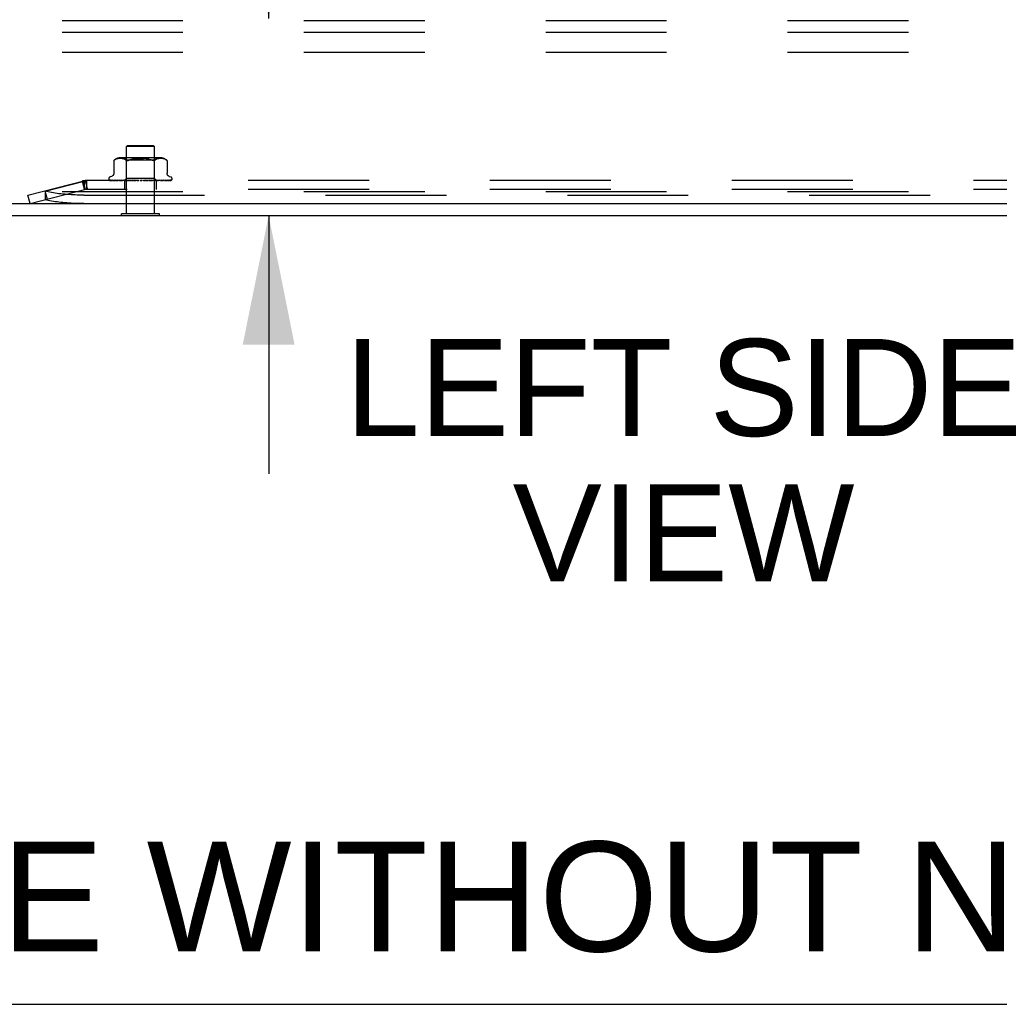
# Model space of a CAD drawing. Header units: inches. Extents: x 0 to 195, y 0 to 126.
# Tile 3 of 41: x 18.44 to 27.15, y 0 to 8.75. Entities that reach past the tile are written whole.
import ezdxf

# ---------------------------------------------------------------- set-up
doc = ezdxf.new("R2010")
doc.units = ezdxf.units.IN
doc.header["$LTSCALE"] = 10.747126
doc.header["$MEASUREMENT"] = 0
doc.linetypes.add('HIDDEN', pattern=[0.2, 0.1, -0.1])
doc.layers.get('0').update_dxf_attribs({"linetype": 'CONTINUOUS'})
doc.layers.add('DEFAULT_2', color=8, linetype='HIDDEN')
doc.layers.add('DIMENSIONS', color=7, linetype='CONTINUOUS')
doc.styles.get("Standard").update_dxf_attribs({"font": 'arial.ttf'})
doc.dimstyles.new('DIMSTYLE_1', dxfattribs={"dimtxt": 0.862069, "dimasz": 1.149425, "dimexe": 0.09, "dimexo": 0.07, "dimgap": 0.0375, "dimtad": 0, "dimtih": 1, "dimtoh": 1, "dimzin": 4, "dimdsep": 46, "dimtxsty": 'Standard', "dimblk": '_FILLED', "dimblk1": '_FILLED', "dimblk2": '_FILLED', "dimcen": 0.09, "dimazin": 1, "dimtfac": 1, "dimtdec": 3, "dimtofl": 0, "dimtmove": 0, "dimatfit": 3, "dimldrblk": '_FILLED', "dimfxl": 0, "dimtolj": 1, "dimtzin": 4, "dimarcsym": 0})

# ---------------------------------------------------------------- blocks, each defined once
blk = doc.blocks.new('_FILLED')
at = {"color": 0, "linetype": 'ByBlock'}
blk.add_solid([(0, 0), (-1, 0.2), (-1, -0.2)], dxfattribs=at)
blk = doc.blocks.new('*D12')
at = {"layer": 'DIMENSIONS', "color": 2, "linetype": 'Continuous'}
for p, q in [((20.6551, 8.7642), (20.6551, 11.4909)), ((20.6551, 11.4909), (21.6609, 11.4909)), ((20.6551, 7.0142), (20.6551, 4.7154))]:
    blk.add_line(p, q, dxfattribs=at)
at = {"layer": 'DIMENSIONS', "color": 2, "linetype": 'Continuous', "xscale": 1.1494252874, "yscale": 1.1494252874, "zscale": 1.1494252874}
for p, rotation in [((20.6551, 8.7642), 270), ((20.6551, 7.0142), 90)]:
    blk.add_blockref('_FILLED', p, dxfattribs=dict(at, rotation=rotation))
at = {"layer": 'DIMENSIONS', "color": 2, "linetype": 'Continuous', "insert": (22.0919, 11.922), "char_height": 0.86207, "width": 2.342648, "attachment_point": 1, "line_spacing_factor": 0.9}
blk.add_mtext('1.75', dxfattribs=at)
blk = doc.blocks.new('*D14')
at = {"layer": 'DIMENSIONS', "color": 2, "linetype": 'Continuous'}
for p, q in [((16.7654, 32.2754), (16.7654, 35.2573)), ((15.5154, 34.2229), (12.7559, 34.2229)), ((16.7654, 34.2229), (19.0643, 34.2229))]:
    blk.add_line(p, q, dxfattribs=at)
at = {"layer": 'DIMENSIONS', "color": 2, "linetype": 'Continuous', "xscale": 1.1494252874, "yscale": 1.1494252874, "zscale": 1.1494252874}
blk.add_blockref('_FILLED', (15.5154, 34.2229), dxfattribs=at)
at = {"layer": 'DIMENSIONS', "color": 2, "linetype": 'Continuous', "xscale": 1.1494252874, "yscale": 1.1494252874, "zscale": 1.1494252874, "rotation": 180}
blk.add_blockref('_FILLED', (16.7654, 34.2229), dxfattribs=at)
at = {"layer": 'DIMENSIONS', "color": 2, "linetype": 'Continuous', "insert": (12.3249, 34.6539), "char_height": 0.86207, "width": 2.342648, "attachment_point": 3, "line_spacing_factor": 0.9}
blk.add_mtext('1.25\\Ptyp.', dxfattribs=at)

msp = doc.modelspace()

# ---------------------------------------------------------------- linework, layer by layer
at = {"color": 3, "linetype": 'Continuous'}
for p, q in [((15.5824, 7.1182), (33.5154, 7.1182)), ((15.5674, 7.0142), (33.4634, 7.0142))]:
    msp.add_line(p, q, dxfattribs=at)
at = {"color": 7, "linetype": 'Continuous'}
for p, q in [((19.3469, 7.0102), (19.3469, 7.0142)), ((19.6839, 7.0102), (19.3469, 7.0102)), ((19.6839, 7.0102), (19.6839, 7.0142)), ((0, 0), (195.4023, 0))]:
    msp.add_line(p, q, dxfattribs=at)
at = {"layer": 'DEFAULT_2', "color": 8, "linetype": 'HIDDEN'}
for p, q in [((30.6404, 8.7432), (15.6404, 8.7432)), ((30.6404, 8.6392), (15.6404, 8.6392)), ((30.6404, 8.4622), (15.6404, 8.4622)), ((19.4014, 7.6352), (19.3914, 7.6252)), ((19.6394, 7.6252), (19.3914, 7.6252)), ((19.3914, 7.0282), (19.3914, 7.6252)), ((19.4014, 7.6352), (19.6294, 7.6352)), ((19.6294, 7.6352), (19.6394, 7.6252)), ((19.6394, 7.0282), (19.6394, 7.6252)), ((19.2794, 7.5009), (19.28, 7.5014)), ((19.2794, 7.5009), (19.2794, 7.3883)), ((19.2804, 7.5018), (19.2797, 7.5012)), ((19.2817, 7.5029), (19.2833, 7.5043)), ((19.2833, 7.5043), (19.2882, 7.5079)), ((19.2987, 7.5135), (19.2934, 7.511)), ((19.3042, 7.5155), (19.2987, 7.5135)), ((19.3096, 7.517), (19.3041, 7.5154)), ((19.315, 7.5181), (19.3095, 7.5169)), ((19.3203, 7.5189), (19.3149, 7.5181)), ((19.3254, 7.5193), (19.3202, 7.5188)), ((19.3304, 7.5196), (19.3253, 7.5193)), ((19.3352, 7.5197), (19.3302, 7.5196)), ((19.34, 7.5196), (19.3351, 7.5197)), ((19.695, 7.5252), (19.3358, 7.5252)), ((19.3448, 7.5193), (19.3399, 7.5196)), ((19.3498, 7.5189), (19.3447, 7.5193)), ((19.3549, 7.5181), (19.3497, 7.5189)), ((19.3603, 7.517), (19.3549, 7.5181)), ((19.3658, 7.5155), (19.3603, 7.517)), ((19.3714, 7.5135), (19.3658, 7.5155)), ((19.3902, 7.5052), (19.3702, 7.5252)), ((19.3768, 7.511), (19.3713, 7.5135)), ((19.3819, 7.5079), (19.3767, 7.511)), ((19.3818, 7.5079), (19.3867, 7.5043)), ((19.6407, 7.5052), (19.3902, 7.5052)), ((19.3902, 7.3422), (19.3902, 7.5052)), ((19.5666, 7.5169), (19.5784, 7.5153)), ((19.6407, 7.5052), (19.6607, 7.5252)), ((19.6407, 7.3422), (19.6407, 7.5052)), ((19.649, 7.5079), (19.6441, 7.5043)), ((19.6541, 7.511), (19.649, 7.5079)), ((19.6595, 7.5135), (19.6541, 7.511)), ((19.6651, 7.5155), (19.6595, 7.5135)), ((19.6706, 7.517), (19.665, 7.5155)), ((19.676, 7.5181), (19.6705, 7.517)), ((19.6811, 7.5189), (19.6759, 7.5181)), ((19.6861, 7.5193), (19.6811, 7.5189)), ((19.691, 7.5196), (19.686, 7.5193)), ((19.6958, 7.5197), (19.6909, 7.5196)), ((19.7006, 7.5196), (19.6957, 7.5197)), ((19.7056, 7.5193), (19.7005, 7.5196)), ((19.7107, 7.5188), (19.7055, 7.5193)), ((19.716, 7.5181), (19.7106, 7.5189)), ((19.7213, 7.5169), (19.7159, 7.5181)), ((19.7268, 7.5154), (19.7212, 7.517)), ((19.7322, 7.5135), (19.7267, 7.5155)), ((19.7375, 7.511), (19.7321, 7.5135)), ((19.7514, 7.5009), (19.7515, 7.5009)), ((19.7515, 7.5009), (19.7515, 7.3883)), ((19.2602, 7.3608), (19.2451, 7.3554)), ((19.7707, 7.3608), (19.7857, 7.3554)), ((18.5154, 7.1942), (19.0233, 7.3252)), ((18.6674, 7.2284), (19.0155, 7.3182)), ((18.996, 7.3182), (19.0155, 7.2427)), ((19.004, 7.3202), (19.0234, 7.2447)), ((19.0155, 7.3182), (19.0155, 7.2427)), ((19.0233, 7.3252), (19.0428, 7.2497)), ((27.9954, 7.3232), (19.0355, 7.3232)), ((19.0355, 7.3232), (19.0355, 7.2452)), ((19.2342, 7.3397), (19.2342, 7.3389)), ((19.2384, 7.328), (19.2385, 7.328)), ((19.3721, 7.324), (19.243, 7.3258)), ((19.3735, 7.324), (19.2461, 7.3258)), ((19.376, 7.324), (19.2498, 7.3258)), ((19.2578, 7.326), (19.2578, 7.326)), ((19.38, 7.324), (19.2589, 7.3258)), ((19.2662, 7.3258), (19.2656, 7.3259)), ((19.3848, 7.324), (19.2662, 7.3258)), ((19.281, 7.3258), (19.2806, 7.3259)), ((19.3913, 7.324), (19.281, 7.3258)), ((19.2916, 7.3258), (19.2914, 7.3259)), ((19.3984, 7.324), (19.2916, 7.3258)), ((19.2916, 7.3258), (19.2916, 7.3258)), ((19.3006, 7.3247), (19.3074, 7.3238)), ((19.3074, 7.3238), (19.3128, 7.3232)), ((19.4072, 7.324), (19.3116, 7.3258)), ((19.4163, 7.324), (19.3251, 7.3258)), ((19.3251, 7.3258), (19.3252, 7.3258)), ((19.3361, 7.3246), (19.344, 7.3238)), ((19.344, 7.3238), (19.3501, 7.3232)), ((19.427, 7.324), (19.3495, 7.3258)), ((19.4377, 7.324), (19.3655, 7.3258)), ((19.3655, 7.3258), (19.3658, 7.3258)), ((19.3658, 7.3258), (19.3824, 7.3242)), ((19.3712, 7.3232), (19.3902, 7.3422)), ((19.3721, 7.324), (19.3721, 7.324)), ((19.3735, 7.324), (19.3734, 7.324)), ((19.3749, 7.3232), (19.3749, 7.2452)), ((19.376, 7.324), (19.3761, 7.324)), ((19.3764, 7.3232), (19.3797, 7.324)), ((19.38, 7.324), (19.3797, 7.324)), ((19.3824, 7.3242), (19.3933, 7.3232)), ((19.3848, 7.324), (19.385, 7.324)), ((19.3883, 7.3232), (19.385, 7.324)), ((19.3862, 7.3232), (19.391, 7.324)), ((19.6407, 7.3422), (19.3902, 7.3422)), ((19.3913, 7.324), (19.391, 7.324)), ((19.4501, 7.324), (19.3935, 7.3258)), ((19.3984, 7.324), (19.3987, 7.324)), ((19.4035, 7.3232), (19.3987, 7.324)), ((19.4006, 7.3232), (19.4068, 7.324)), ((19.4072, 7.324), (19.4068, 7.324)), ((19.4621, 7.324), (19.4114, 7.3258)), ((19.4114, 7.3258), (19.4117, 7.3258)), ((19.4117, 7.3258), (19.4409, 7.3232)), ((19.4163, 7.324), (19.4166, 7.324)), ((19.4227, 7.3232), (19.4166, 7.324)), ((19.4192, 7.3232), (19.4265, 7.324)), ((19.427, 7.324), (19.4265, 7.324)), ((19.4377, 7.324), (19.4381, 7.324)), ((19.4453, 7.3232), (19.4381, 7.324)), ((19.4413, 7.3232), (19.4494, 7.324)), ((19.4756, 7.324), (19.442, 7.3258)), ((19.4501, 7.324), (19.4494, 7.324)), ((19.4884, 7.324), (19.4612, 7.3258)), ((19.4612, 7.3258), (19.4613, 7.3258)), ((19.4613, 7.3258), (19.4912, 7.3232)), ((19.4621, 7.324), (19.4624, 7.324)), ((19.4704, 7.3232), (19.4624, 7.324)), ((19.4661, 7.3232), (19.4747, 7.324)), ((19.4756, 7.324), (19.4747, 7.324)), ((19.4884, 7.324), (19.4885, 7.324)), ((19.4972, 7.3232), (19.4885, 7.324)), ((19.4926, 7.3232), (19.5015, 7.324)), ((19.5246, 7.3232), (19.5157, 7.324)), ((19.52, 7.3232), (19.5288, 7.324)), ((19.552, 7.3248), (19.5418, 7.324)), ((19.5517, 7.3232), (19.5428, 7.324)), ((19.5472, 7.3232), (19.5556, 7.324)), ((19.5634, 7.3258), (19.552, 7.3248)), ((19.5558, 7.324), (19.5556, 7.324)), ((19.595, 7.3258), (19.5558, 7.324)), ((19.5947, 7.3258), (19.565, 7.3232)), ((19.6136, 7.3258), (19.5683, 7.324)), ((19.5683, 7.324), (19.569, 7.324)), ((19.5774, 7.3232), (19.569, 7.324)), ((19.5733, 7.3232), (19.5809, 7.324)), ((19.5813, 7.324), (19.5809, 7.324)), ((19.643, 7.3258), (19.5813, 7.324)), ((19.66, 7.3258), (19.5926, 7.324)), ((19.5926, 7.324), (19.5932, 7.324)), ((19.601, 7.3232), (19.5932, 7.324)), ((19.5947, 7.3258), (19.595, 7.3258)), ((19.5972, 7.3232), (19.6039, 7.324)), ((19.6042, 7.324), (19.6039, 7.324)), ((19.6863, 7.3258), (19.6042, 7.324)), ((19.7012, 7.3258), (19.6142, 7.324)), ((19.6142, 7.324), (19.6146, 7.324)), ((19.6142, 7.3232), (19.621, 7.3238)), ((19.6214, 7.3232), (19.6146, 7.324)), ((19.6182, 7.3232), (19.6237, 7.324)), ((19.621, 7.3238), (19.6427, 7.3258)), ((19.624, 7.324), (19.6237, 7.324)), ((19.7234, 7.3258), (19.624, 7.324)), ((19.7356, 7.3258), (19.6321, 7.324)), ((19.6321, 7.324), (19.6325, 7.324)), ((19.638, 7.3232), (19.6325, 7.324)), ((19.6355, 7.3232), (19.6396, 7.324)), ((19.6397, 7.324), (19.6396, 7.324)), ((19.6398, 7.324), (19.6397, 7.324)), ((19.753, 7.3258), (19.6398, 7.324)), ((19.6595, 7.3234), (19.6407, 7.3422)), ((19.6427, 7.3258), (19.643, 7.3258)), ((19.762, 7.3258), (19.6458, 7.324)), ((19.6458, 7.324), (19.6461, 7.324)), ((19.6502, 7.3232), (19.6461, 7.324)), ((19.6485, 7.3232), (19.6509, 7.324)), ((19.6511, 7.324), (19.6509, 7.324)), ((19.774, 7.3258), (19.6511, 7.324)), ((19.7796, 7.3258), (19.6548, 7.324)), ((19.6548, 7.324), (19.6549, 7.324)), ((19.6559, 7.3232), (19.6559, 7.2452)), ((19.6575, 7.324), (19.6574, 7.324)), ((19.7857, 7.3258), (19.6575, 7.324)), ((19.7875, 7.3258), (19.6587, 7.324)), ((19.6587, 7.324), (19.6588, 7.324)), ((19.6597, 7.3232), (19.6595, 7.3234)), ((19.6598, 7.3232), (19.6662, 7.3238)), ((19.6662, 7.3238), (19.6745, 7.3246)), ((19.6745, 7.3246), (19.6861, 7.3258)), ((19.6861, 7.3258), (19.6863, 7.3258)), ((19.7097, 7.3242), (19.7171, 7.3251)), ((19.7171, 7.3251), (19.7234, 7.3258)), ((19.7235, 7.3258), (19.7234, 7.3258)), ((19.7357, 7.3259), (19.7356, 7.3258)), ((19.7534, 7.3259), (19.753, 7.3258)), ((19.7909, 7.3269), (19.791, 7.327)), ((19.7967, 7.3397), (19.7967, 7.3389)), ((30.6404, 7.2222), (15.6404, 7.2222)), ((18.5349, 7.1187), (18.5154, 7.1942)), ((18.5349, 7.1187), (19.0428, 7.2497)), ((18.6669, 7.2333), (18.6863, 7.1577)), ((18.6674, 7.2284), (18.6674, 7.1528)), ((19.011, 7.1942), (28.0199, 7.1942)), ((27.9954, 7.2452), (19.0355, 7.2452)), ((19.011, 7.1187), (28.0199, 7.1187)), ((19.6839, 7.0282), (19.3469, 7.0282)), ((19.3469, 7.0142), (19.3469, 7.0282)), ((19.6839, 7.0142), (19.6839, 7.0282))]:
    msp.add_line(p, q, dxfattribs=at)
for points in [[(19.2795, 7.501), (19.2794, 7.5009), (19.2794, 7.5009)], [(19.2804, 7.5018), (19.281, 7.5023), (19.2817, 7.5029)], [(19.282, 7.5032), (19.2814, 7.5027), (19.2809, 7.5022)], [(19.2934, 7.511), (19.2883, 7.5079), (19.2833, 7.5043)], [(19.395, 7.501), (19.3927, 7.5014), (19.3906, 7.5021), (19.3885, 7.503), (19.3867, 7.5043)], [(19.395, 7.501), (19.3974, 7.5009), (19.4, 7.501), (19.4027, 7.5014), (19.4056, 7.5021)], [(19.412, 7.5043), (19.4087, 7.503), (19.4056, 7.5021)], [(19.5286, 7.5195), (19.5154, 7.5197), (19.5023, 7.5195), (19.4893, 7.519), (19.4766, 7.5182), (19.4643, 7.5169), (19.4524, 7.5153), (19.4412, 7.5131), (19.4306, 7.5106), (19.4209, 7.5077), (19.412, 7.5043)], [(19.412, 7.5043), (19.4209, 7.5077), (19.4306, 7.5106), (19.4412, 7.5131)], [(19.4643, 7.5169), (19.4766, 7.5182), (19.4893, 7.519), (19.5023, 7.5195), (19.5154, 7.5197), (19.5286, 7.5195), (19.5416, 7.519)], [(19.5897, 7.5131), (19.5784, 7.5153), (19.5666, 7.5169), (19.5543, 7.5182), (19.5416, 7.519)], [(19.5897, 7.5131), (19.6002, 7.5106), (19.61, 7.5077)], [(19.6189, 7.5043), (19.6099, 7.5077), (19.6002, 7.5106)], [(19.6309, 7.501), (19.6282, 7.5014), (19.6253, 7.5021), (19.6222, 7.503), (19.6189, 7.5043)], [(19.6309, 7.501), (19.6335, 7.5009), (19.6359, 7.501), (19.6382, 7.5014)], [(19.6441, 7.5043), (19.6423, 7.503), (19.6403, 7.5021), (19.6382, 7.5014)], [(19.7375, 7.511), (19.7426, 7.5079), (19.7476, 7.5043)], [(19.7476, 7.5043), (19.7488, 7.5032), (19.7498, 7.5024), (19.7506, 7.5017), (19.7511, 7.5012)], [(19.7514, 7.5009), (19.7511, 7.5012), (19.7506, 7.5017), (19.7498, 7.5024), (19.7488, 7.5032), (19.7476, 7.5043)], [(19.2794, 7.3882), (19.2794, 7.387), (19.2791, 7.3845), (19.2787, 7.382), (19.2781, 7.3797), (19.2773, 7.3775), (19.2764, 7.3754), (19.2753, 7.3734), (19.2741, 7.3715), (19.2728, 7.3698), (19.2714, 7.3683), (19.27, 7.3668), (19.2685, 7.3655), (19.2669, 7.3643), (19.2653, 7.3633), (19.2636, 7.3624), (19.262, 7.3616), (19.2602, 7.3608)], [(19.7707, 7.3608), (19.7689, 7.3616), (19.7672, 7.3624), (19.7656, 7.3633), (19.764, 7.3643), (19.7624, 7.3655), (19.7609, 7.3668), (19.7594, 7.3683), (19.758, 7.3698), (19.7567, 7.3715), (19.7556, 7.3734), (19.7545, 7.3754), (19.7535, 7.3775), (19.7528, 7.3797), (19.7521, 7.382), (19.7517, 7.3845), (19.7515, 7.387), (19.7515, 7.3882)], [(19.0355, 7.3232), (19.0322, 7.3231), (19.0288, 7.3226), (19.0255, 7.3219), (19.0222, 7.321), (19.0188, 7.3197), (19.0155, 7.3182)], [(19.2452, 7.3232), (19.2439, 7.3237), (19.2427, 7.3243), (19.2417, 7.325), (19.2408, 7.3256), (19.2401, 7.3262), (19.2395, 7.3268), (19.239, 7.3272), (19.2387, 7.3276), (19.2385, 7.3279), (19.2384, 7.328), (19.2384, 7.328)], [(19.243, 7.3258), (19.2428, 7.3259), (19.2422, 7.3259), (19.2416, 7.326), (19.2411, 7.3262), (19.2406, 7.3264), (19.2402, 7.3266), (19.2398, 7.3268), (19.2395, 7.327), (19.2394, 7.3271)], [(19.2394, 7.3271), (19.2403, 7.3265), (19.2415, 7.3258), (19.2427, 7.3252), (19.2441, 7.3246), (19.2454, 7.3241), (19.2469, 7.3236), (19.2486, 7.3232)], [(19.2461, 7.3258), (19.2457, 7.3259), (19.2451, 7.3259), (19.2446, 7.3261), (19.2442, 7.3262), (19.2439, 7.3263), (19.2437, 7.3264), (19.2436, 7.3265), (19.2436, 7.3265)], [(19.2436, 7.3265), (19.2436, 7.3264), (19.2438, 7.3263)], [(19.2438, 7.3263), (19.2443, 7.326), (19.2447, 7.3257), (19.2452, 7.3254), (19.2456, 7.3252), (19.2462, 7.3248), (19.2467, 7.3245), (19.2473, 7.3242), (19.2479, 7.3239), (19.2486, 7.3236), (19.2493, 7.3234), (19.2497, 7.3232)], [(19.2484, 7.3261), (19.2497, 7.3257), (19.2515, 7.3252), (19.2534, 7.3248), (19.2554, 7.3243), (19.2574, 7.3239), (19.2595, 7.3235), (19.2612, 7.3232)], [(19.2498, 7.3258), (19.2492, 7.3259), (19.2487, 7.326), (19.2484, 7.326)], [(19.2589, 7.3258), (19.2586, 7.3259), (19.2581, 7.3259), (19.2579, 7.326), (19.2578, 7.326)], [(19.2578, 7.326), (19.2579, 7.326), (19.2581, 7.3258), (19.2585, 7.3257)], [(19.2585, 7.3257), (19.2594, 7.3252), (19.2599, 7.3249), (19.2605, 7.3246), (19.2611, 7.3243), (19.2618, 7.324), (19.2624, 7.3237), (19.2631, 7.3234), (19.2638, 7.3232)], [(19.2656, 7.3259), (19.2675, 7.3256), (19.2701, 7.3251), (19.2727, 7.3247), (19.2754, 7.3243), (19.2782, 7.3238), (19.281, 7.3235), (19.2829, 7.3232)], [(19.2806, 7.3259), (19.2807, 7.3259), (19.2808, 7.3258), (19.2811, 7.3257), (19.2816, 7.3255), (19.2821, 7.3253)], [(19.2821, 7.3253), (19.2834, 7.3247), (19.2841, 7.3243), (19.2849, 7.324), (19.2858, 7.3236), (19.2867, 7.3233), (19.2868, 7.3232)], [(19.2915, 7.3259), (19.2938, 7.3255), (19.3006, 7.3247)], [(19.3116, 7.3258), (19.3116, 7.3258), (19.3117, 7.3258), (19.3121, 7.3257), (19.3125, 7.3256), (19.3131, 7.3254), (19.3137, 7.3251), (19.3143, 7.3248), (19.3158, 7.3241)], [(19.3158, 7.3241), (19.3166, 7.3238), (19.3175, 7.3234), (19.3181, 7.3232)], [(19.3252, 7.3258), (19.3281, 7.3255), (19.3361, 7.3246)], [(19.3495, 7.3258), (19.3497, 7.3258), (19.3501, 7.3258), (19.3505, 7.3257), (19.3511, 7.3255), (19.3517, 7.3253), (19.3523, 7.325), (19.353, 7.3247)], [(19.353, 7.3247), (19.3545, 7.324), (19.3552, 7.3237), (19.356, 7.3234), (19.3564, 7.3232)], [(19.3712, 7.3232), (19.3715, 7.3235), (19.3717, 7.3237), (19.3719, 7.3239), (19.372, 7.324), (19.3721, 7.324), (19.3721, 7.324)], [(19.3716, 7.3232), (19.372, 7.3234), (19.3724, 7.3236), (19.3729, 7.3238), (19.3734, 7.324)], [(19.3721, 7.3232), (19.372, 7.3234), (19.372, 7.3236), (19.3721, 7.3238), (19.3721, 7.324)], [(19.3732, 7.3232), (19.3733, 7.3235), (19.3735, 7.3237), (19.3735, 7.3239), (19.3735, 7.324), (19.3735, 7.324), (19.3735, 7.324)], [(19.3745, 7.3232), (19.3749, 7.3235), (19.3752, 7.3237), (19.3755, 7.3239), (19.3757, 7.324), (19.3759, 7.324), (19.376, 7.324)], [(19.3777, 7.3232), (19.3772, 7.3234), (19.3768, 7.3236), (19.3764, 7.3238), (19.3761, 7.324)], [(19.3802, 7.3232), (19.3803, 7.3235), (19.3803, 7.3237), (19.3803, 7.3239), (19.3801, 7.324), (19.38, 7.324)], [(19.3829, 7.3232), (19.3833, 7.3235), (19.3838, 7.3237), (19.3842, 7.3239), (19.3845, 7.324), (19.3848, 7.324), (19.3848, 7.324)], [(19.3922, 7.3232), (19.3922, 7.3235), (19.392, 7.3237), (19.3919, 7.3239), (19.3916, 7.324), (19.3913, 7.324)], [(19.3935, 7.3258), (19.3936, 7.3258), (19.3941, 7.3258), (19.3946, 7.3257), (19.3953, 7.3255), (19.396, 7.3252), (19.3967, 7.3249), (19.3974, 7.3246), (19.3981, 7.3243), (19.3988, 7.3239), (19.3996, 7.3236), (19.4004, 7.3232)], [(19.396, 7.3232), (19.3966, 7.3235), (19.3971, 7.3237), (19.3975, 7.3239), (19.398, 7.324), (19.3984, 7.324), (19.3984, 7.324)], [(19.4086, 7.3232), (19.4085, 7.3235), (19.4082, 7.3237), (19.4079, 7.3239), (19.4076, 7.324), (19.4072, 7.324)], [(19.4135, 7.3232), (19.4141, 7.3235), (19.4146, 7.3237), (19.4152, 7.3239), (19.4157, 7.324), (19.4162, 7.324), (19.4163, 7.324)], [(19.4289, 7.3232), (19.4286, 7.3235), (19.4283, 7.3237), (19.4279, 7.3239), (19.4275, 7.324), (19.427, 7.324)], [(19.4347, 7.3232), (19.4353, 7.3235), (19.4359, 7.3237), (19.4365, 7.3239), (19.437, 7.324), (19.4376, 7.324), (19.4377, 7.324)], [(19.442, 7.3258), (19.4425, 7.3258), (19.4432, 7.3257), (19.4439, 7.3255), (19.4445, 7.3252), (19.4452, 7.3249), (19.4458, 7.3246), (19.4464, 7.3243), (19.4475, 7.3237)], [(19.4475, 7.3237), (19.4481, 7.3233), (19.4483, 7.3232)], [(19.4523, 7.3232), (19.4519, 7.3235), (19.4515, 7.3237), (19.451, 7.3239), (19.4505, 7.324), (19.4501, 7.324)], [(19.4582, 7.324), (19.458, 7.324), (19.4579, 7.3241), (19.4578, 7.3242), (19.4577, 7.3243), (19.4578, 7.3245), (19.4579, 7.3247), (19.4581, 7.325), (19.4583, 7.3252), (19.4587, 7.3254), (19.4591, 7.3256), (19.4596, 7.3257), (19.4601, 7.3258), (19.4607, 7.3258), (19.4612, 7.3258)], [(19.4587, 7.3232), (19.4594, 7.3235), (19.46, 7.3237), (19.4606, 7.3239), (19.4612, 7.324), (19.4618, 7.324), (19.4621, 7.324)], [(19.478, 7.3232), (19.4775, 7.3235), (19.477, 7.3237), (19.4765, 7.3239), (19.4759, 7.324), (19.4756, 7.324)], [(19.4849, 7.3232), (19.4855, 7.3235), (19.4861, 7.3237), (19.4867, 7.3239), (19.4873, 7.324), (19.4879, 7.324), (19.4884, 7.324)], [(19.4938, 7.3257), (19.4943, 7.3256), (19.4949, 7.3254), (19.4954, 7.3252), (19.4959, 7.325), (19.4963, 7.3247), (19.4967, 7.3245), (19.497, 7.3243), (19.4972, 7.3241)], [(19.5032, 7.3239), (19.5018, 7.3241), (19.5003, 7.3244), (19.4987, 7.3247), (19.4971, 7.3251), (19.4955, 7.3254), (19.494, 7.3257)], [(19.4972, 7.3241), (19.4977, 7.3238), (19.4979, 7.3236), (19.4982, 7.3234), (19.4985, 7.3232)], [(19.5032, 7.3239), (19.5027, 7.324), (19.5021, 7.324), (19.5015, 7.324)], [(19.505, 7.3232), (19.5045, 7.3235), (19.5039, 7.3237), (19.5034, 7.3239), (19.5032, 7.3239)], [(19.5121, 7.3232), (19.5127, 7.3235), (19.5132, 7.3237), (19.5138, 7.3239), (19.5145, 7.324), (19.5151, 7.324), (19.5157, 7.324)], [(19.5325, 7.3232), (19.5319, 7.3235), (19.5313, 7.3237), (19.5307, 7.3239), (19.53, 7.324), (19.5294, 7.324), (19.5288, 7.324)], [(19.5394, 7.3232), (19.5399, 7.3235), (19.5405, 7.3237), (19.5411, 7.3239), (19.5416, 7.324), (19.5418, 7.324)], [(19.5418, 7.324), (19.5422, 7.324), (19.5428, 7.324)], [(19.5593, 7.3232), (19.5586, 7.3235), (19.558, 7.3237), (19.5574, 7.3239), (19.5568, 7.324), (19.5562, 7.324), (19.5558, 7.324)], [(19.5576, 7.3232), (19.5579, 7.3234), (19.5583, 7.3236), (19.5592, 7.3242)], [(19.5592, 7.3242), (19.5597, 7.3245), (19.5602, 7.3248), (19.5608, 7.3251), (19.5614, 7.3253), (19.5621, 7.3256), (19.5627, 7.3257), (19.5634, 7.3258)], [(19.5659, 7.3232), (19.5664, 7.3235), (19.5668, 7.3237), (19.5673, 7.3239), (19.5679, 7.324), (19.5683, 7.324)], [(19.5845, 7.3232), (19.5839, 7.3235), (19.5832, 7.3237), (19.5826, 7.3239), (19.582, 7.324), (19.5815, 7.324), (19.5813, 7.324)], [(19.5906, 7.3232), (19.5909, 7.3235), (19.5913, 7.3237), (19.5917, 7.3239), (19.5922, 7.324), (19.5926, 7.324)], [(19.6072, 7.3232), (19.6066, 7.3235), (19.606, 7.3237), (19.6054, 7.3239), (19.6049, 7.324), (19.6044, 7.324), (19.6042, 7.324)], [(19.6069, 7.3232), (19.607, 7.3232), (19.6076, 7.3236), (19.6082, 7.3239), (19.6089, 7.3242), (19.6095, 7.3245), (19.6102, 7.3249), (19.6109, 7.3252), (19.6116, 7.3254), (19.6123, 7.3256), (19.6129, 7.3258), (19.6135, 7.3258), (19.6136, 7.3258)], [(19.6125, 7.3232), (19.6128, 7.3235), (19.613, 7.3237), (19.6134, 7.3239), (19.6138, 7.324), (19.6142, 7.324)], [(19.6266, 7.3232), (19.626, 7.3235), (19.6255, 7.3237), (19.625, 7.3239), (19.6245, 7.324), (19.6241, 7.324), (19.624, 7.324)], [(19.631, 7.3232), (19.6311, 7.3235), (19.6313, 7.3237), (19.6315, 7.3239), (19.6318, 7.324), (19.6321, 7.324)], [(19.642, 7.3232), (19.6415, 7.3235), (19.6411, 7.3237), (19.6407, 7.3238), (19.6403, 7.3239), (19.64, 7.324), (19.6398, 7.324)], [(19.6452, 7.3232), (19.6452, 7.3235), (19.6453, 7.3237), (19.6454, 7.3239), (19.6456, 7.324), (19.6458, 7.324)], [(19.6528, 7.3232), (19.6524, 7.3235), (19.652, 7.3237), (19.6516, 7.3239), (19.6514, 7.324), (19.6511, 7.324), (19.6511, 7.324)], [(19.6531, 7.3232), (19.6532, 7.3233), (19.6541, 7.3236), (19.6549, 7.324), (19.6556, 7.3244), (19.6564, 7.3247), (19.6572, 7.3251), (19.6579, 7.3253), (19.6586, 7.3256), (19.6592, 7.3257), (19.6597, 7.3258), (19.66, 7.3258)], [(19.6548, 7.3232), (19.6547, 7.3235), (19.6546, 7.3237), (19.6546, 7.3239), (19.6547, 7.324), (19.6548, 7.324)], [(19.6575, 7.3232), (19.6569, 7.3234), (19.6563, 7.3236), (19.6556, 7.3238), (19.6549, 7.324)], [(19.6566, 7.3232), (19.6569, 7.3234), (19.6571, 7.3236), (19.6573, 7.3238), (19.6574, 7.324)], [(19.6586, 7.3232), (19.6583, 7.3235), (19.658, 7.3237), (19.6578, 7.3239), (19.6576, 7.324), (19.6575, 7.324), (19.6575, 7.324)], [(19.6593, 7.3232), (19.6591, 7.3235), (19.6589, 7.3237), (19.6588, 7.3239), (19.6587, 7.324), (19.6587, 7.324), (19.6587, 7.324)], [(19.6595, 7.3234), (19.6593, 7.3236), (19.659, 7.3238), (19.6588, 7.324)], [(19.6944, 7.3232), (19.6949, 7.3234), (19.6957, 7.3237), (19.6965, 7.3241), (19.6979, 7.3247)], [(19.6979, 7.3247), (19.6986, 7.325), (19.6993, 7.3253), (19.6999, 7.3255), (19.7004, 7.3257), (19.7008, 7.3258), (19.701, 7.3258), (19.7012, 7.3258)], [(19.7002, 7.3232), (19.7024, 7.3234), (19.7097, 7.3242)], [(19.7294, 7.3232), (19.7296, 7.3233), (19.7305, 7.3236), (19.7314, 7.324), (19.7321, 7.3243), (19.7335, 7.325)], [(19.7335, 7.325), (19.7341, 7.3252), (19.7346, 7.3255), (19.7351, 7.3257), (19.7354, 7.3258), (19.7356, 7.3258), (19.7357, 7.3258)], [(19.734, 7.3232), (19.736, 7.3234), (19.7391, 7.3238), (19.7422, 7.3242), (19.7452, 7.3247), (19.7482, 7.3251), (19.7513, 7.3255), (19.7534, 7.3259)], [(19.7567, 7.3232), (19.757, 7.3233), (19.7578, 7.3236), (19.7586, 7.324), (19.7593, 7.3243), (19.76, 7.3246), (19.7606, 7.3249)], [(19.7599, 7.3232), (19.7617, 7.3235), (19.7642, 7.3239), (19.7666, 7.3243), (19.7689, 7.3247), (19.7712, 7.3252), (19.7734, 7.3256), (19.7749, 7.326)], [(19.7606, 7.3249), (19.7617, 7.3255), (19.7622, 7.3257), (19.7625, 7.3258), (19.7626, 7.3259)], [(19.7626, 7.3259), (19.7627, 7.3259), (19.7627, 7.3259), (19.7626, 7.3259), (19.7624, 7.3259), (19.762, 7.3258)], [(19.7749, 7.3259), (19.7746, 7.3259), (19.774, 7.3258)], [(19.7753, 7.3232), (19.7759, 7.3234), (19.7765, 7.3237), (19.7772, 7.3239), (19.7777, 7.3242), (19.7783, 7.3245), (19.7788, 7.3248), (19.7793, 7.325), (19.7798, 7.3253), (19.7802, 7.3255)], [(19.7771, 7.3232), (19.7774, 7.3233), (19.7792, 7.3236), (19.7809, 7.324), (19.7825, 7.3245), (19.784, 7.3249), (19.7855, 7.3254), (19.7869, 7.3259), (19.7878, 7.3263)], [(19.7812, 7.3261), (19.7812, 7.3262), (19.7813, 7.3262), (19.7813, 7.3262), (19.7811, 7.3261), (19.7808, 7.326), (19.7803, 7.3259), (19.7798, 7.3259), (19.7796, 7.3258)], [(19.7802, 7.3255), (19.7809, 7.3259), (19.7811, 7.3261), (19.7812, 7.3261)], [(19.7846, 7.3232), (19.7847, 7.3232), (19.7854, 7.3235), (19.7861, 7.3238), (19.7867, 7.3241), (19.7873, 7.3244), (19.7878, 7.3247), (19.7883, 7.325), (19.7888, 7.3253), (19.7893, 7.3256), (19.7897, 7.3259), (19.79, 7.3262), (19.7903, 7.3264), (19.7906, 7.3266), (19.7909, 7.3269)], [(19.7851, 7.3232), (19.7854, 7.3233), (19.7867, 7.3238), (19.788, 7.3243), (19.7891, 7.325), (19.7904, 7.3258)], [(19.7878, 7.3263), (19.7875, 7.3261), (19.7869, 7.326), (19.7863, 7.3259), (19.7857, 7.3258)], [(19.791, 7.327), (19.791, 7.327), (19.7909, 7.3269), (19.7908, 7.3268), (19.7906, 7.3267), (19.7903, 7.3265), (19.7899, 7.3264), (19.7896, 7.3262), (19.7892, 7.3261), (19.7888, 7.326), (19.7883, 7.3259), (19.7878, 7.3259), (19.7875, 7.3258)], [(19.011, 7.1942), (18.992, 7.1943), (18.9731, 7.1946), (18.9543, 7.195), (18.9355, 7.1956), (18.9168, 7.1964), (18.8983, 7.1974), (18.8799, 7.1986), (18.8618, 7.1999), (18.8438, 7.2014), (18.8261, 7.2031), (18.8086, 7.2049), (18.7914, 7.2069), (18.7746, 7.209), (18.758, 7.2114), (18.7419, 7.2138), (18.7261, 7.2165), (18.7108, 7.2192), (18.6958, 7.2221), (18.6814, 7.2252), (18.6674, 7.2284)], [(19.0355, 7.2452), (19.0322, 7.2451), (19.0288, 7.2449), (19.0255, 7.2446), (19.0222, 7.2441), (19.0188, 7.2434), (19.0155, 7.2427)], [(19.011, 7.1187), (18.992, 7.1188), (18.9731, 7.119), (18.9543, 7.1195), (18.9355, 7.1201), (18.9168, 7.1209), (18.8983, 7.1219), (18.8799, 7.123), (18.8618, 7.1244), (18.8438, 7.1259), (18.8261, 7.1275), (18.8086, 7.1294), (18.7914, 7.1314), (18.7746, 7.1335), (18.758, 7.1358), (18.7419, 7.1383), (18.7261, 7.1409), (18.7108, 7.1437), (18.6958, 7.1466), (18.6814, 7.1497), (18.6674, 7.1528)]]:
    msp.add_lwpolyline(points, dxfattribs=at)
for centre, radius, start, end in [((19.3358, 7.4477), 0.0776, 90, 136.69924), ((19.695, 7.4477), 0.0776, 43.30076, 90), ((19.2508, 7.3397), 0.0167, 110, 180), ((19.78, 7.3397), 0.0167, 0, 70), ((19.0355, 7.1652), 0.158, 90, 104.46683), ((19.2508, 7.3389), 0.0167, 180, 250.05156), ((19.78, 7.3389), 0.0167, 308.62185, 360), ((19.0355, 7.1652), 0.08, 90, 104.46683)]:
    msp.add_arc(centre, radius, start, end, dxfattribs=at)

# ---------------------------------------------------------------- texts
at = {"layer": 'DIMENSIONS', "color": 2, "linetype": 'Continuous', "attachment_point": 2, "line_spacing_factor": 0.9}
for s, insert, char_height, width in [('LEFT SIDE\\PVIEW', (24.3805, 5.915), 0.86207, 6.076144), ('DATA SUBJECT TO CHANGE WITHOUT NOTICE', (15.9675, 1.4466), 0.977011, 30.952015)]:
    msp.add_mtext(s, dxfattribs=dict(at, insert=insert, char_height=char_height, width=width))

# ---------------------------------------------------------------- dimensions: what is measured, and where the dimension line sits
at = {"layer": 'DIMENSIONS', "color": 2, "linetype": 'Continuous'}
dim = msp.add_linear_dim(base=(16.7654, 34.2229), p1=(15.5154, 7.1332), p2=(16.7654, 32.2054), text='<>\\Ptyp.\\P[]', dimstyle='DIMSTYLE_1', dxfattribs=at)
dim.commit()
dim.dimension.update_dxf_attribs({"geometry": '*D14', "text_midpoint": (11.1535, 33.5763), "dimtype": 160})
dim = msp.add_linear_dim(base=(20.6551, 7.0142), p1=(17.5154, 8.7642), p2=(15.6874, 7.0142), angle=270, text='<>\\P[]', dimstyle='DIMSTYLE_1', dxfattribs=at)
dim.commit()
dim.dimension.update_dxf_attribs({"geometry": '*D12', "text_midpoint": (23.3038, 11.4861), "dimtype": 160})

doc.saveas('drawing.dxf')
